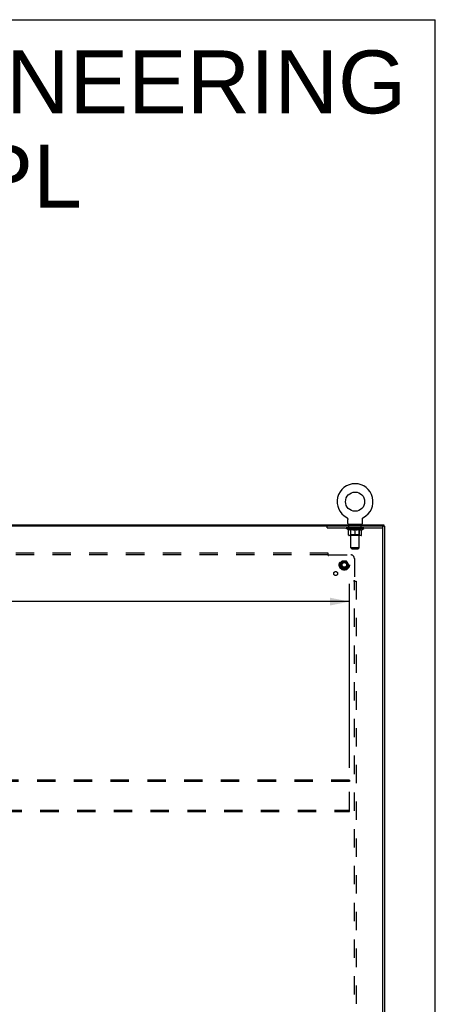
# Model space of a CAD drawing. Header units: inches. Extents: x 0 to 240, y 0 to 155.
# Tile 19 of 19: x 210 to 240, y 84 to 155. Entities that reach past the tile are written whole.
import ezdxf

# ---------------------------------------------------------------- set-up
doc = ezdxf.new("R2010")
doc.units = ezdxf.units.IN
doc.header["$LTSCALE"] = 13.183297
doc.header["$MEASUREMENT"] = 0
doc.linetypes.add('HIDDEN', pattern=[0.2, 0.1, -0.1])
doc.layers.get('0').update_dxf_attribs({"linetype": 'CONTINUOUS'})
for name, color, linetype in [('02___PRT_ALL_AXES', 7, 'CONTINUOUS'), ('DEFAULT_2', 8, 'HIDDEN'), ('DIMENSIONS', 7, 'CONTINUOUS')]:
    doc.layers.add(name, color=color, linetype=linetype)
doc.styles.get("Standard").update_dxf_attribs({"font": 'arial.ttf'})
doc.dimstyles.new('DIMSTYLE_1', dxfattribs={"dimtxt": 1.057484, "dimasz": 1.409978, "dimexe": 0.09, "dimexo": 0.07, "dimgap": 0.0375, "dimtad": 0, "dimtih": 1, "dimtoh": 1, "dimzin": 4, "dimdsep": 46, "dimtxsty": 'Standard', "dimblk": '_FILLED', "dimblk1": '_FILLED', "dimblk2": '_FILLED', "dimcen": 0.09, "dimazin": 1, "dimtfac": 1, "dimtdec": 3, "dimtofl": 0, "dimtmove": 0, "dimatfit": 3, "dimldrblk": '_FILLED', "dimfxl": 1, "dimtolj": 1, "dimtzin": 4, "dimarcsym": 0})

# ---------------------------------------------------------------- blocks, each defined once
blk = doc.blocks.new('_FILLED')
at = {"color": 0, "linetype": 'ByBlock'}
blk.add_solid([(0, 0), (-1, 0.2), (-1, -0.2)], dxfattribs=at)
blk = doc.blocks.new('*D5')
at = {"layer": 'DIMENSIONS', "color": 2, "linetype": 'Continuous'}
for p, q in [((166.546, 101.441), (166.546, 114.633)), ((233.546, 101.441), (233.546, 114.633)), ((166.546, 113.364), (202.305, 113.364)), ((233.546, 113.364), (207.058, 113.364))]:
    blk.add_line(p, q, dxfattribs=at)
at = {"layer": 'DIMENSIONS', "color": 2, "linetype": 'Continuous', "xscale": 1.409978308, "yscale": 1.409978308, "zscale": 1.409978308, "rotation": 180}
blk.add_blockref('_FILLED', (166.546, 113.364), dxfattribs=at)
at = {"layer": 'DIMENSIONS', "color": 2, "linetype": 'Continuous', "xscale": 1.409978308, "yscale": 1.409978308, "zscale": 1.409978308}
blk.add_blockref('_FILLED', (233.546, 113.364), dxfattribs=at)
at = {"layer": 'DIMENSIONS', "color": 2, "linetype": 'Continuous', "insert": (204.682, 113.893), "char_height": 1.0575, "width": 3.6953, "attachment_point": 2, "line_spacing_factor": 0.9}
blk.add_mtext('67.00', dxfattribs=at)

msp = doc.modelspace()

# ---------------------------------------------------------------- linework, layer by layer
at = {"color": 7, "linetype": 'Continuous'}
for p, q in [((0, 155.098), (239.696, 155.098)), ((239.696, 0), (239.696, 155.098)), ((233.342, 119.39), (233.342, 119.389)), ((233.342, 119.39), (233.347, 119.387)), ((233.343, 119.389), (233.345, 119.388)), ((233.347, 119.387), (233.351, 119.384)), ((233.351, 119.384), (233.356, 119.381)), ((233.355, 119.382), (233.36, 119.378)), ((233.36, 119.379), (233.364, 119.375)), ((233.364, 119.375), (233.368, 119.372)), ((233.368, 119.372), (233.372, 119.369)), ((233.372, 119.369), (233.376, 119.365)), ((233.376, 119.365), (233.379, 119.361)), ((233.379, 119.361), (233.383, 119.357)), ((233.383, 119.357), (233.386, 119.353)), ((233.386, 119.353), (233.39, 119.349)), ((233.389, 119.349), (233.393, 119.345)), ((233.393, 119.345), (233.396, 119.341)), ((233.396, 119.341), (233.398, 119.336)), ((234.485, 119.336), (234.488, 119.341)), ((234.488, 119.341), (234.491, 119.345)), ((234.491, 119.345), (234.494, 119.349)), ((234.494, 119.349), (234.497, 119.353)), ((234.497, 119.353), (234.501, 119.357)), ((234.501, 119.357), (234.504, 119.361)), ((234.504, 119.361), (234.508, 119.365)), ((234.508, 119.365), (234.512, 119.369)), ((234.512, 119.369), (234.516, 119.372)), ((234.516, 119.372), (234.52, 119.375)), ((234.52, 119.375), (234.524, 119.379)), ((234.524, 119.378), (234.528, 119.382)), ((234.528, 119.381), (234.533, 119.384)), ((234.533, 119.384), (234.537, 119.387)), ((234.533, 119.384), (234.534, 119.385)), ((234.537, 119.387), (234.542, 119.39)), ((234.538, 119.388), (234.54, 119.389)), ((164.098, 118.871), (235.994, 118.871)), ((233.398, 119.336), (233.401, 119.332)), ((233.401, 119.332), (233.403, 119.327)), ((233.403, 119.327), (233.406, 119.322)), ((233.406, 119.322), (233.408, 119.318)), ((233.408, 119.318), (233.41, 119.313)), ((233.41, 119.313), (233.411, 119.308)), ((233.411, 119.308), (233.413, 119.303)), ((233.413, 119.303), (233.414, 119.298)), ((233.414, 119.298), (233.416, 119.293)), ((233.416, 119.293), (233.417, 119.288)), ((233.417, 119.288), (233.417, 119.282)), ((233.419, 118.97), (233.419, 119.262)), ((233.442, 118.901), (233.442, 118.871)), ((234.442, 118.901), (233.442, 118.901)), ((234.442, 118.901), (234.442, 118.871)), ((234.465, 119.272), (234.466, 119.277)), ((234.465, 119.267), (234.465, 119.272)), ((234.465, 119.267), (234.465, 119.272)), ((234.465, 119.262), (234.465, 119.267)), ((234.465, 118.97), (234.465, 119.262)), ((234.466, 119.282), (234.467, 119.288)), ((234.466, 119.277), (234.466, 119.282)), ((234.467, 119.288), (234.468, 119.293)), ((234.468, 119.293), (234.469, 119.298)), ((234.469, 119.298), (234.471, 119.303)), ((234.471, 119.303), (234.472, 119.308)), ((234.472, 119.308), (234.474, 119.313)), ((234.474, 119.313), (234.476, 119.318)), ((234.476, 119.318), (234.478, 119.322)), ((234.478, 119.322), (234.48, 119.327)), ((234.48, 119.327), (234.483, 119.332)), ((234.483, 119.332), (234.485, 119.336)), ((235.942, 118.715), (235.942, 118.767)), ((235.994, 118.871), (235.994, 118.767)), ((235.994, 118.767), (236.046, 118.767))]:
    msp.add_line(p, q, dxfattribs=at)
at = {"color": 3, "linetype": 'Continuous'}
for p, q in [((235.994, 118.767), (164.098, 118.767)), ((235.942, 47.035), (235.942, 118.707)), ((236.046, 118.767), (236.046, 46.975))]:
    msp.add_line(p, q, dxfattribs=at)
at = {"color": 7, "linetype": 'Continuous'}
for points in [[(233.417, 119.282), (233.418, 119.277), (233.419, 119.272)], [(233.418, 119.277), (233.419, 119.272), (233.419, 119.267), (233.419, 119.262)]]:
    msp.add_lwpolyline(points, dxfattribs=at)
msp.add_circle((233.942, 120.529), 0.688, dxfattribs=at)
for centre, radius, start, end in [((233.942, 120.529), 1.288, 297.70046, 242.29955), ((233.488, 118.97), 0.069, 180, 270), ((234.396, 118.97), 0.069, 270, 360)]:
    msp.add_arc(centre, radius, start, end, dxfattribs=at)
at = {"color": 3, "linetype": 'Continuous'}
msp.add_arc((235.882, 118.707), 0.06, 0, 90, dxfattribs=at)
at = {"layer": '02___PRT_ALL_AXES', "color": 8, "linetype": 'HIDDEN'}
for p, q in [((233.504, 118.663), (233.504, 118.767)), ((234.379, 118.767), (233.504, 118.767)), ((234.379, 118.663), (233.504, 118.663)), ((234.379, 118.663), (234.379, 118.767))]:
    msp.add_line(p, q, dxfattribs=at)
for centre, radius in [((233.171, 115.996), 0.372), ((233.171, 115.996), 0.356), ((233.171, 115.996), 0.25), ((233.171, 115.996), 0.183), ((232.552, 115.377), 0.141)]:
    msp.add_circle(centre, radius, dxfattribs=at)
at = {"layer": 'DEFAULT_2', "color": 8, "linetype": 'HIDDEN'}
for p, q in [((233.35, 119.385), (233.351, 119.384)), ((234.542, 119.389), (234.542, 119.39)), ((231.942, 118.663), (231.942, 118.767)), ((231.942, 118.663), (235.942, 118.663)), ((233.309, 118.614), (233.309, 118.661)), ((233.318, 118.654), (233.318, 118.661)), ((233.327, 118.651), (233.327, 118.654)), ((233.327, 118.651), (234.557, 118.651)), ((233.336, 118.651), (233.336, 118.654)), ((233.337, 118.651), (233.337, 118.654)), ((233.347, 118.654), (233.347, 118.661)), ((233.363, 118.651), (233.363, 118.654)), ((233.365, 118.651), (233.365, 118.654)), ((233.393, 118.654), (233.393, 118.661)), ((233.408, 118.651), (233.408, 118.654)), ((233.411, 118.651), (233.411, 118.654)), ((233.615, 118.654), (233.414, 118.654)), ((233.457, 118.654), (233.457, 118.661)), ((233.458, 118.651), (233.458, 118.654)), ((233.459, 118.651), (233.459, 118.654)), ((233.462, 118.651), (233.462, 118.654)), ((233.469, 118.651), (233.469, 118.654)), ((233.469, 118.651), (233.469, 118.654)), ((233.472, 118.651), (233.472, 118.654)), ((233.476, 118.651), (233.476, 118.655)), ((233.48, 118.651), (233.48, 118.654)), ((233.494, 118.651), (233.494, 118.654)), ((233.512, 118.651), (233.512, 118.654)), ((233.513, 118.651), (233.513, 118.657)), ((233.533, 118.651), (233.533, 118.654)), ((233.533, 118.651), (233.533, 118.654)), ((233.535, 118.654), (233.535, 118.661)), ((233.544, 118.651), (233.544, 118.654)), ((233.549, 118.651), (233.549, 118.654)), ((233.558, 118.651), (233.558, 118.654)), ((233.569, 118.651), (233.569, 118.658)), ((233.585, 118.651), (233.585, 118.654)), ((233.588, 118.651), (233.588, 118.654)), ((233.615, 118.651), (233.615, 118.654)), ((233.682, 118.654), (233.62, 118.654)), ((233.625, 118.654), (233.625, 118.661)), ((233.629, 118.901), (233.629, 118.871)), ((233.632, 118.651), (233.632, 118.654)), ((233.637, 118.651), (233.637, 118.654)), ((233.642, 117.22), (233.642, 118.866)), ((233.643, 118.651), (233.643, 118.659)), ((233.647, 118.651), (233.647, 118.654)), ((233.658, 118.651), (233.658, 118.654)), ((233.682, 118.651), (233.682, 118.654)), ((233.757, 118.654), (233.698, 118.654)), ((233.718, 118.651), (233.718, 118.654)), ((233.725, 118.654), (233.725, 118.661)), ((233.729, 118.651), (233.729, 118.654)), ((233.731, 118.651), (233.731, 118.66)), ((233.734, 118.651), (233.734, 118.654)), ((233.741, 118.651), (233.741, 118.654)), ((233.757, 118.651), (233.757, 118.654)), ((233.837, 118.654), (233.783, 118.654)), ((233.796, 118.651), (233.796, 118.654)), ((233.827, 118.654), (233.942, 118.661)), ((233.832, 118.654), (233.832, 118.661)), ((233.832, 118.654), (233.832, 118.661)), ((233.832, 118.661), (233.832, 118.661)), ((233.832, 118.651), (233.832, 118.654)), ((233.836, 118.651), (233.836, 118.654)), ((233.837, 118.651), (233.837, 118.654)), ((233.838, 118.651), (233.838, 118.654)), ((233.921, 118.654), (233.873, 118.654)), ((233.878, 118.651), (233.878, 118.654)), ((233.921, 118.651), (233.921, 118.654)), ((233.939, 118.654), (233.939, 118.654)), ((233.939, 118.651), (233.939, 118.654)), ((233.939, 118.651), (233.939, 118.654)), ((233.942, 118.654), (233.942, 118.661)), ((233.944, 118.651), (233.944, 118.654)), ((233.944, 118.654), (233.945, 118.654)), ((233.945, 118.651), (233.945, 118.654)), ((233.946, 118.654), (234.011, 118.654)), ((233.963, 118.651), (233.963, 118.654)), ((233.979, 118.654), (233.979, 118.659)), ((233.979, 118.659), (234.056, 118.654)), ((234, 118.654), (234, 118.657)), ((234.005, 118.651), (234.005, 118.654)), ((234.046, 118.651), (234.046, 118.654)), ((234.046, 118.651), (234.046, 118.654)), ((234.046, 118.654), (234.101, 118.654)), ((234.047, 118.651), (234.047, 118.654)), ((234.051, 118.654), (234.051, 118.661)), ((234.051, 118.661), (234.052, 118.661)), ((234.051, 118.651), (234.051, 118.654)), ((234.052, 118.654), (234.052, 118.661)), ((234.088, 118.651), (234.088, 118.654)), ((234.127, 118.651), (234.127, 118.654)), ((234.127, 118.654), (234.186, 118.654)), ((234.142, 118.651), (234.142, 118.654)), ((234.15, 118.651), (234.15, 118.654)), ((234.152, 118.651), (234.152, 118.66)), ((234.155, 118.651), (234.155, 118.654)), ((234.158, 118.654), (234.158, 118.661)), ((234.166, 118.651), (234.166, 118.654)), ((234.202, 118.651), (234.202, 118.654)), ((234.202, 118.654), (234.264, 118.654)), ((234.226, 118.651), (234.226, 118.654)), ((234.237, 118.651), (234.237, 118.654)), ((234.241, 118.651), (234.241, 118.659)), ((234.242, 117.22), (234.242, 118.866)), ((234.247, 118.651), (234.247, 118.654)), ((234.252, 118.651), (234.252, 118.654)), ((234.254, 118.901), (234.254, 118.871)), ((234.258, 118.654), (234.258, 118.661)), ((234.269, 118.651), (234.269, 118.654)), ((234.269, 118.654), (234.47, 118.654)), ((234.296, 118.651), (234.296, 118.654)), ((234.299, 118.651), (234.299, 118.654)), ((234.315, 118.651), (234.315, 118.658)), ((234.326, 118.651), (234.326, 118.654)), ((234.335, 118.651), (234.335, 118.654)), ((234.339, 118.651), (234.339, 118.654)), ((234.349, 118.654), (234.349, 118.661)), ((234.35, 118.651), (234.35, 118.654)), ((234.35, 118.651), (234.35, 118.654)), ((234.371, 118.651), (234.371, 118.657)), ((234.371, 118.651), (234.371, 118.654)), ((234.389, 118.651), (234.389, 118.654)), ((234.404, 118.651), (234.404, 118.654)), ((234.408, 118.651), (234.408, 118.655)), ((234.411, 118.651), (234.411, 118.654)), ((234.415, 118.651), (234.415, 118.654)), ((234.415, 118.651), (234.415, 118.654)), ((234.422, 118.651), (234.422, 118.654)), ((234.425, 118.651), (234.425, 118.654)), ((234.426, 118.651), (234.426, 118.654)), ((234.427, 118.654), (234.427, 118.661)), ((234.473, 118.651), (234.473, 118.654)), ((234.476, 118.651), (234.476, 118.654)), ((234.49, 118.654), (234.49, 118.661)), ((234.519, 118.651), (234.519, 118.654)), ((234.521, 118.651), (234.521, 118.654)), ((234.537, 118.654), (234.537, 118.661)), ((234.547, 118.651), (234.547, 118.654)), ((234.548, 118.651), (234.548, 118.654)), ((234.557, 118.651), (234.557, 118.654)), ((234.565, 118.654), (234.565, 118.661)), ((234.575, 118.614), (234.575, 118.661)), ((235.942, 118.707), (235.942, 118.715)), ((234.575, 118.614), (233.309, 118.614)), ((233.468, 118.503), (233.309, 118.614)), ((233.468, 118.503), (233.478, 118.503)), ((233.478, 118.14), (233.478, 118.546)), ((234.368, 118.102), (233.515, 118.102)), ((233.629, 118.142), (233.589, 118.102)), ((233.801, 118.503), (233.621, 118.503)), ((233.629, 118.142), (233.629, 118.611)), ((234.255, 118.142), (233.629, 118.142)), ((233.942, 118.102), (233.942, 118.546)), ((234.263, 118.503), (234.083, 118.503)), ((234.255, 118.142), (234.255, 118.611)), ((234.255, 118.142), (234.294, 118.102)), ((234.405, 118.14), (234.405, 118.546)), ((234.405, 118.503), (234.416, 118.503)), ((234.416, 118.503), (234.575, 118.614)), ((232.015, 116.84), (168.077, 116.84)), ((232.015, 116.715), (168.077, 116.715)), ((232.015, 116.674), (232.015, 116.84)), ((232.05, 116.715), (233.64, 116.715)), ((234.242, 117.22), (233.642, 117.22)), ((233.711, 117.151), (233.642, 117.22)), ((233.711, 117.151), (234.173, 117.151)), ((234.173, 117.151), (234.242, 117.22)), ((233.008, 116.268), (232.853, 116.001)), ((232.853, 115.991), (233.008, 115.723)), ((233.325, 116.273), (233.016, 116.273)), ((233.488, 116.001), (233.334, 116.268)), ((233.334, 115.723), (233.488, 115.991)), ((233.89, 116.465), (233.89, 114.875)), ((233.325, 115.718), (233.016, 115.718)), ((233.849, 114.84), (234.015, 114.84)), ((233.89, 50.902), (233.89, 114.84)), ((233.908, 114.857), (233.901, 114.864)), ((234.015, 114.84), (234.015, 50.902)), ((233.546, 100.558), (166.546, 100.558)), ((233.546, 100.454), (166.546, 100.454)), ((233.546, 100.558), (233.546, 100.454)), ((233.546, 98.412), (233.546, 100.454)), ((166.546, 98.412), (233.546, 98.412)), ((166.546, 98.308), (233.546, 98.308)), ((233.546, 98.308), (233.546, 98.412))]:
    msp.add_line(p, q, dxfattribs=at)
for points in [[(233.478, 118.546), (233.504, 118.536), (233.53, 118.527), (233.555, 118.519), (233.579, 118.513), (233.604, 118.507), (233.628, 118.503)], [(233.621, 118.503), (233.597, 118.507), (233.574, 118.513), (233.55, 118.519), (233.527, 118.527), (233.503, 118.536), (233.478, 118.545)], [(233.791, 118.503), (233.816, 118.507), (233.841, 118.513), (233.866, 118.52), (233.891, 118.527), (233.916, 118.536), (233.942, 118.546)], [(233.942, 118.545), (233.918, 118.535), (233.894, 118.527), (233.87, 118.519), (233.847, 118.513), (233.824, 118.507), (233.801, 118.503)], [(233.942, 118.546), (233.968, 118.536), (233.993, 118.527), (234.019, 118.519), (234.043, 118.513), (234.068, 118.507), (234.093, 118.503)], [(234.083, 118.503), (234.06, 118.507), (234.037, 118.513), (234.013, 118.519), (233.99, 118.527), (233.966, 118.535), (233.942, 118.545)], [(234.255, 118.503), (234.28, 118.507), (234.305, 118.513), (234.33, 118.519), (234.355, 118.527), (234.38, 118.536), (234.405, 118.546)], [(234.405, 118.545), (234.381, 118.535), (234.357, 118.527), (234.333, 118.519), (234.31, 118.513), (234.286, 118.507), (234.263, 118.503)], [(232.015, 116.753), (232.016, 116.751), (232.018, 116.748), (232.02, 116.746), (232.022, 116.744), (232.023, 116.742), (232.025, 116.74), (232.027, 116.738), (232.028, 116.737), (232.03, 116.735), (232.032, 116.733), (232.037, 116.728)], [(232.015, 116.674), (232.016, 116.674), (232.018, 116.675), (232.02, 116.676), (232.021, 116.677), (232.023, 116.678), (232.024, 116.679), (232.026, 116.681), (232.028, 116.682), (232.029, 116.684), (232.03, 116.685), (232.032, 116.687), (232.033, 116.689), (232.034, 116.691), (232.036, 116.693), (232.037, 116.695), (232.04, 116.7)], [(232.037, 116.728), (232.039, 116.726), (232.041, 116.724), (232.043, 116.722), (232.045, 116.72), (232.047, 116.718), (232.048, 116.716), (232.05, 116.715)], [(232.04, 116.7), (232.041, 116.702), (232.043, 116.704), (232.044, 116.707), (232.046, 116.709), (232.047, 116.711), (232.049, 116.713), (232.05, 116.715)], [(233.849, 114.84), (233.849, 114.841), (233.85, 114.843), (233.851, 114.845), (233.852, 114.846), (233.853, 114.848), (233.854, 114.849), (233.856, 114.851), (233.857, 114.852), (233.859, 114.854), (233.86, 114.855), (233.862, 114.857), (233.864, 114.858), (233.866, 114.859), (233.868, 114.861), (233.87, 114.862)], [(233.87, 114.862), (233.875, 114.865), (233.877, 114.866), (233.88, 114.868), (233.882, 114.869), (233.884, 114.871), (233.886, 114.872), (233.888, 114.873), (233.89, 114.875)], [(233.901, 114.864), (233.899, 114.866), (233.897, 114.868), (233.895, 114.87), (233.893, 114.872), (233.891, 114.873), (233.89, 114.875)], [(233.928, 114.84), (233.926, 114.841), (233.923, 114.843), (233.921, 114.845), (233.919, 114.847), (233.917, 114.848), (233.915, 114.85), (233.913, 114.852), (233.912, 114.853), (233.91, 114.855), (233.908, 114.857)]]:
    msp.add_lwpolyline(points, dxfattribs=at)
for radius in [0.318, 0.204, 0.183, 0.183, 0.166]:
    msp.add_circle((233.171, 115.996), radius, dxfattribs=at)
for centre, radius, start, end in [((233.589, 118.611), 0.0398, 0, 90), ((233.607, 118.866), 0.0345, 0, 90), ((234.276, 118.866), 0.0345, 90, 180), ((234.294, 118.611), 0.0398, 90, 180), ((233.515, 118.14), 0.0371, 180, 270), ((234.368, 118.14), 0.0371, 270, 360), ((233.64, 116.465), 0.25, 0, 90), ((232.862, 115.996), 0.01, 150.01268, 209.98829), ((233.016, 116.263), 0.01, 90.01235, 149.98915), ((233.325, 116.263), 0.01, 30.01204, 89.98872), ((233.48, 115.996), 0.01, 330.01268, 29.98829), ((233.016, 115.728), 0.01, 210.01204, 269.98872), ((233.325, 115.728), 0.01, 270.01235, 329.98915)]:
    msp.add_arc(centre, radius, start, end, dxfattribs=at)
for centre, major_axis, ratio, start_param, end_param in [((233.289, 118.649), (0.198, 0), 0.060556, 0.430652, 1.470503), ((233.942, 118.661), (0.633, 0.007), 0.05963, 2.96643, 3.140963), ((233.942, 118.661), (0.633, 0), 0.060556, 3.141593, 3.316126), ((233.289, 118.642), (0.198, 0.002), 0.05963, 1.376596, 1.469874), ((233.264, 118.649), (0.198, 0.002), 0.05963, 0.25549, 1.295341), ((233.333, 118.649), (0.198, -0.002), 0.05963, 0.605815, 1.645666), ((233.942, 118.661), (0.633, 0.013), 0.05688, 2.791345, 2.965878), ((233.942, 118.661), (0.633, -0.007), 0.05963, -2.96643, -2.791898), ((233.333, 118.642), (0.198, 0), 0.060556, 1.551758, 1.645036), ((233.264, 118.642), (0.198, 0.004), 0.05688, 1.20151, 1.294789), ((233.334, 118.644), (0.164, 0.002), 0.05963, 1.065228, 1.614276), ((233.314, 118.644), (0.164, 0.003), 0.05688, 0.890143, 1.43919), ((233.372, 118.644), (0.164, 0), 0.060556, 1.240391, 1.789438), ((233.261, 118.649), (0.198, 0.004), 0.05688, 0.080405, 1.120256), ((233.396, 118.649), (0.198, -0.004), 0.05688, 0.7809, 1.820751), ((233.942, 118.661), (0.633, 0.019), 0.052395, 2.616403, 2.790936), ((233.942, 118.661), (0.633, -0.013), 0.05688, -2.791345, -2.616812), ((233.396, 118.642), (0.198, -0.002), 0.05963, 1.72692, 1.820198), ((233.261, 118.642), (0.198, 0.006), 0.052395, 1.026568, 1.119847), ((233.314, 118.644), (0.164, 0.005), 0.052395, 0.715201, 1.264248), ((233.428, 118.644), (0.164, -0.002), 0.05963, 1.415553, 1.9646), ((233.475, 118.649), (0.198, -0.006), 0.052395, 0.955842, 1.995693), ((233.942, 118.661), (0.633, 0.025), 0.046319, 2.441654, 2.616187), ((233.942, 118.661), (0.633, -0.019), 0.052395, -2.616403, -2.44187), ((233.278, 118.649), (0.198, 0.006), 0.052395, -0.094537, 0.945314), ((233.475, 118.642), (0.198, -0.004), 0.05688, 1.902006, 1.995284), ((233.278, 118.642), (0.198, 0.008), 0.046319, 0.851819, 0.945098), ((233.332, 118.644), (0.164, 0.006), 0.046319, 0.540452, 1.089499), ((233.499, 118.644), (0.164, -0.003), 0.05688, 1.590638, 2.139686), ((233.568, 118.649), (0.198, -0.008), 0.046319, 1.130591, 2.170442), ((233.942, 118.661), (0.633, 0.029), 0.038841, 2.267123, 2.441656), ((233.942, 118.661), (0.633, -0.025), 0.046319, -2.441654, -2.267121), ((233.315, 118.649), (0.198, 0.008), 0.046319, -0.269286, 0.770565), ((233.568, 118.642), (0.198, -0.006), 0.052395, 2.076947, 2.170226), ((233.315, 118.642), (0.198, 0.009), 0.038841, 0.677289, 0.770567), ((233.369, 118.644), (0.164, 0.008), 0.038841, 0.365921, 0.914969), ((233.584, 118.644), (0.164, -0.005), 0.052395, 1.76558, 2.314627), ((233.673, 118.649), (0.198, -0.009), 0.038841, 1.305122, 2.344973), ((233.942, 118.661), (0.633, 0.033), 0.030195, 2.09281, 2.267343), ((233.371, 118.649), (0.198, 0.009), 0.038841, -0.443817, 0.596034), ((233.942, 118.661), (0.633, -0.029), 0.038841, -2.267123, -2.092591), ((233.673, 118.642), (0.198, -0.008), 0.046319, 2.251696, 2.344975), ((233.371, 118.642), (0.198, 0.01), 0.030195, 0.502975, 0.596254), ((233.423, 118.644), (0.164, 0.009), 0.030195, 0.191608, 0.740655), ((233.679, 118.644), (0.164, -0.006), 0.046319, 1.940329, 2.489376), ((233.445, 118.649), (0.198, 0.01), 0.030195, -0.61813, 0.421721), ((233.786, 118.649), (0.198, -0.01), 0.030195, 1.479435, 2.519286), ((233.942, 118.661), (0.633, 0.036), 0.020645, 1.918687, 2.09322), ((233.942, 118.661), (0.633, -0.033), 0.030195, -2.09281, -1.918277), ((233.786, 118.642), (0.198, -0.009), 0.038841, 2.426227, 2.519505), ((233.445, 118.642), (0.198, 0.011), 0.020645, 0.328852, 0.422131), ((233.493, 118.644), (0.164, 0.009), 0.020645, 0.017485, 0.566532), ((233.782, 118.644), (0.164, -0.008), 0.038841, 2.11486, 2.663907), ((233.533, 118.649), (0.198, 0.011), 0.020645, -0.792253, 0.247598), ((233.904, 118.649), (0.198, -0.011), 0.020645, 1.653558, 2.693409), ((233.942, 118.661), (0.633, 0.038), 0.010478, 1.744704, 1.919237), ((233.942, 118.661), (0.633, -0.036), 0.020645, -1.918687, -1.744154), ((233.904, 118.642), (0.198, -0.01), 0.030195, 2.60054, 2.693819), ((233.533, 118.642), (0.198, 0.012), 0.010478, 0.154869, 0.248148), ((233.577, 118.644), (0.164, 0.01), 0.010478, 6.126688, 6.675735), ((233.891, 118.644), (0.164, -0.009), 0.030195, 2.289173, 2.83822), ((233.634, 118.649), (0.198, 0.012), 0.010478, -0.966236, -0.000846), ((234.023, 118.649), (0.198, -0.012), 0.010478, 1.827541, 2.867392), ((233.942, 118.661), (0.633, -0.038), 0.010478, -1.744704, -1.563007), ((234.023, 118.642), (0.198, -0.011), 0.020645, 2.774664, 2.867942), ((234.001, 118.644), (0.164, -0.009), 0.020645, 2.463296, 3.012344), ((233.861, 118.649), (0.198, 0.012), 0.010478, 0.274201, 1.314052), ((233.775, 118.644), (0.164, 0.01), 0.010478, -0.000483, 0.504314), ((233.745, 118.642), (0.198, 0.012), 0.010478, 0.099668, 0.192946), ((233.942, 118.661), (0.633, 0.038), 0.010478, -1.571421, -1.396888), ((234.109, 118.644), (0.164, -0.01), 0.010478, 2.637279, 3.14189), ((234.139, 118.642), (0.198, -0.012), 0.010478, 2.74231, 2.948646), ((233.98, 118.649), (0.198, 0.011), 0.020645, 0.448184, 1.488034), ((233.883, 118.644), (0.164, 0.009), 0.020645, 0.129249, 0.678296), ((233.861, 118.642), (0.198, 0.011), 0.020645, 0.273651, 0.366929), ((234.249, 118.649), (0.198, -0.012), 0.010478, -3.140747, -2.175357), ((233.942, 118.661), (0.633, 0.036), 0.020645, -1.397439, -1.222906), ((233.942, 118.661), (0.633, -0.038), 0.010478, 1.222355, 1.396888), ((234.098, 118.649), (0.198, 0.01), 0.030195, 0.622307, 1.662158), ((233.993, 118.644), (0.164, 0.009), 0.030195, 0.303372, 0.852419), ((234.306, 118.644), (0.164, -0.01), 0.010478, 2.749043, 3.29809), ((234.35, 118.649), (0.198, -0.011), 0.020645, 2.893995, 3.933846), ((233.98, 118.642), (0.198, 0.01), 0.030195, 0.447774, 0.541052), ((234.35, 118.642), (0.198, -0.012), 0.010478, 2.893445, 2.986723), ((233.942, 118.661), (0.633, 0.033), 0.030195, -1.223315, -1.048783), ((234.211, 118.649), (0.198, 0.009), 0.038841, 0.79662, 1.836471), ((233.942, 118.661), (0.633, -0.036), 0.020645, 1.048373, 1.222906), ((234.101, 118.644), (0.164, 0.008), 0.038841, 0.477686, 1.026733), ((234.39, 118.644), (0.164, -0.009), 0.020645, 2.57506, 3.124108), ((234.439, 118.649), (0.198, -0.01), 0.030195, 2.719872, 3.759723), ((234.315, 118.649), (0.198, 0.008), 0.046319, 0.971151, 2.011002), ((234.098, 118.642), (0.198, 0.009), 0.038841, 0.622087, 0.715366), ((234.439, 118.642), (0.198, -0.011), 0.020645, 2.719462, 2.812741), ((233.942, 118.661), (0.633, 0.029), 0.038841, -1.049002, -0.874469), ((233.942, 118.661), (0.633, -0.033), 0.030195, 0.87425, 1.048783), ((234.205, 118.644), (0.164, 0.006), 0.046319, 0.652216, 1.201263), ((234.409, 118.649), (0.198, 0.006), 0.052395, 1.1459, 2.185751), ((234.46, 118.644), (0.164, -0.009), 0.030195, 2.400937, 2.949985), ((234.513, 118.649), (0.198, -0.009), 0.038841, 2.545558, 3.585409), ((234.3, 118.644), (0.164, 0.005), 0.052395, 0.826965, 1.376012), ((234.211, 118.642), (0.198, 0.008), 0.046319, 0.796618, 0.889896), ((234.513, 118.642), (0.198, -0.01), 0.030195, 2.545339, 2.638617), ((234.488, 118.649), (0.198, 0.004), 0.05688, 1.320842, 2.360692), ((233.942, 118.661), (0.633, 0.025), 0.046319, -0.874471, -0.699939), ((233.942, 118.661), (0.633, -0.029), 0.038841, 0.699936, 0.874469), ((234.569, 118.649), (0.198, -0.008), 0.046319, 2.371028, 3.410879), ((234.515, 118.644), (0.164, -0.008), 0.038841, 2.226624, 2.775671), ((234.551, 118.649), (0.198, 0.002), 0.05963, 1.495927, 2.535778), ((234.385, 118.644), (0.164, 0.003), 0.05688, 1.001907, 1.550954), ((234.606, 118.649), (0.198, -0.006), 0.052395, 2.196279, 3.23613), ((234.552, 118.644), (0.164, -0.006), 0.046319, 2.052093, 2.601141), ((234.315, 118.642), (0.198, 0.006), 0.052395, 0.971367, 1.064645), ((234.595, 118.649), (0.198, 0), 0.060556, 1.671089, 2.71094), ((234.569, 118.642), (0.198, -0.009), 0.038841, 2.371026, 2.464304), ((234.623, 118.649), (0.198, -0.004), 0.05688, 2.021337, 3.061188), ((233.942, 118.661), (0.633, 0.019), 0.052395, -0.699723, -0.52519), ((233.942, 118.661), (0.633, -0.025), 0.046319, 0.525406, 0.699939), ((234.619, 118.649), (0.198, -0.002), 0.05963, 1.846251, 2.886102), ((234.456, 118.644), (0.164, 0.002), 0.05963, 1.176993, 1.72604), ((234.57, 118.644), (0.164, -0.005), 0.052395, 1.877344, 2.426392), ((234.511, 118.644), (0.164, 0), 0.060556, 1.352155, 1.901202), ((234.569, 118.644), (0.164, -0.003), 0.05688, 1.702402, 2.25145), ((234.55, 118.644), (0.164, -0.002), 0.05963, 1.527317, 2.076364), ((234.409, 118.642), (0.198, 0.004), 0.05688, 1.146309, 1.239587), ((234.606, 118.642), (0.198, -0.008), 0.046319, 2.196495, 2.289773), ((233.942, 118.661), (0.633, 0.013), 0.05688, -0.524781, -0.350248), ((233.942, 118.661), (0.633, -0.019), 0.052395, 0.350657, 0.52519), ((234.488, 118.642), (0.198, 0.002), 0.05963, 1.321394, 1.414673), ((234.623, 118.642), (0.198, -0.006), 0.052395, 2.021746, 2.115024), ((233.942, 118.661), (0.633, 0.007), 0.05963, -0.349695, -0.175162), ((233.942, 118.661), (0.633, -0.013), 0.05688, 0.175715, 0.350248), ((234.551, 118.642), (0.198, 0), 0.060556, 1.496556, 1.589835), ((234.619, 118.642), (0.198, -0.004), 0.05688, 1.846804, 1.940083), ((234.595, 118.642), (0.198, -0.002), 0.05963, 1.671719, 1.764997), ((233.942, 118.661), (0.633, 0), 0.060556, -0.174533, 0), ((233.942, 118.661), (0.633, -0.007), 0.05963, 0.000629, 0.175162)]:
    msp.add_ellipse(centre, major_axis=major_axis, ratio=ratio, start_param=start_param, end_param=end_param, dxfattribs=at)

# ---------------------------------------------------------------- texts
at = {"layer": 'DIMENSIONS', "color": 2, "linetype": 'Continuous', "insert": (180.543, 152.892), "char_height": 4.51193, "width": 113.9556, "attachment_point": 2, "line_spacing_factor": 0.9}
msp.add_mtext('SAGINAW CONTROL & ENGINEERING\\PSCE-72EL7212SSLPPL', dxfattribs=at)

# ---------------------------------------------------------------- dimensions: what is measured, and where the dimension line sits
at = {"layer": 'DIMENSIONS', "color": 2, "linetype": 'Continuous'}
dim = msp.add_linear_dim(base=(233.546, 113.364), p1=(166.546, 101.371), p2=(233.546, 101.371), dimstyle='DIMSTYLE_1', dxfattribs=at)
dim.commit()
dim.dimension.update_dxf_attribs({"geometry": '*D5', "text_midpoint": (204.674, 113.358), "dimtype": 160})

doc.saveas('drawing.dxf')
